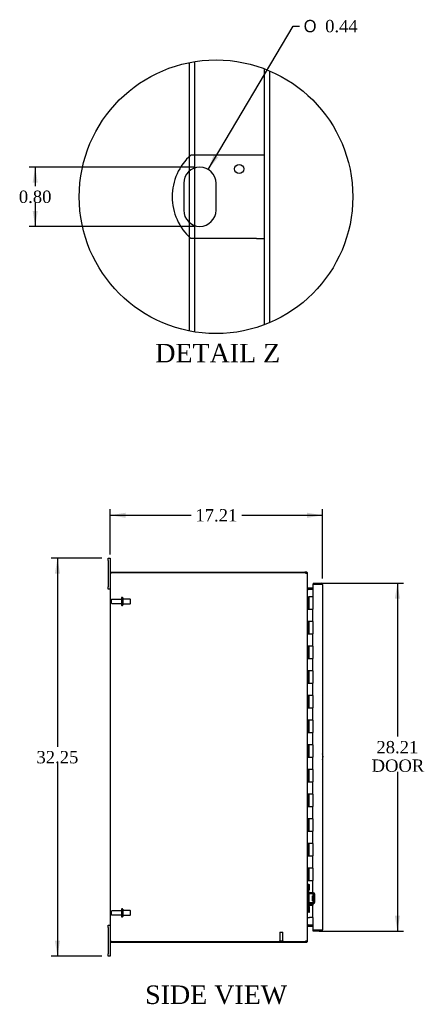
# Model space of a CAD drawing. Header units: inches. Extents: x 6 to 237, y 0 to 158.
# Tile 2 of 8: x 16 to 48, y 63 to 142. Entities that reach past the tile are written whole.
import ezdxf
from ezdxf.enums import TextEntityAlignment as Align

# ---------------------------------------------------------------- set-up
doc = ezdxf.new("R2010")
doc.units = ezdxf.units.IN
doc.header["$MEASUREMENT"] = 0
doc.layers.get('0').update_dxf_attribs({"linetype": 'CONTINUOUS'})
for name, color, linetype in [('COM40153-1', 7, 'CONTINUOUS'), ('COM42780', 7, 'CONTINUOUS'), ('COM48464', 7, 'CONTINUOUS'), ('COM48510', 7, 'CONTINUOUS'), ('COM71780-17', 7, 'CONTINUOUS'), ('DEFAULT', 7, 'CONTINUOUS'), ('FET07710', 7, 'CONTINUOUS'), ('HNG10620-26B', 7, 'CONTINUOUS'), ('HNG10620-26C', 7, 'CONTINUOUS'), ('STD21878', 7, 'CONTINUOUS'), ('STD26094', 7, 'CONTINUOUS')]:
    doc.layers.add(name, color=color, linetype=linetype)
doc.styles.add('SEACAD_SOLID_EDGE_ANSI1_SY', font='txt')
doc.styles.add('SEACAD_TIMES_NEW_ROMAN', font='times.ttf')

# ---------------------------------------------------------------- blocks, each defined once
blk = doc.blocks.new('GDIMGGROUP5')
at = {"layer": 'DEFAULT', "linetype": 'Continuous'}
for points in [[(24.677, 102.5), (23.427, 102.292), (24.677, 102.084)], [(39.387, 102.5), (39.387, 102.084), (40.637, 102.292)]]:
    blk.add_hatch(color=136, dxfattribs=at).paths.add_polyline_path(points)
at = {"layer": 'DEFAULT', "color": 136, "linetype": 'Continuous'}
for p, q in [((23.427, 99.125), (23.427, 102.792)), ((23.427, 102.292), (29.976, 102.292)), ((34.088, 102.292), (40.637, 102.292)), ((40.637, 97.182), (40.637, 102.792))]:
    blk.add_line(p, q, dxfattribs=at)
at = {"layer": 'DEFAULT', "color": 136, "linetype": 'Continuous', "style": 'SEACAD_TIMES_NEW_ROMAN'}
blk.add_text('17.21', height=1, dxfattribs=at).set_placement((30.326, 102.792), align=Align.TOP_LEFT)
blk = doc.blocks.new('GDIMGGROUP6')
at = {"layer": 'DEFAULT', "linetype": 'Continuous'}
for points in [[(18.935, 97.562), (19.352, 97.562), (19.143, 98.812)], [(18.935, 67.812), (19.143, 66.562), (19.352, 67.812)]]:
    blk.add_hatch(color=136, dxfattribs=at).paths.add_polyline_path(points)
at = {"layer": 'DEFAULT', "color": 136, "linetype": 'Continuous'}
for p, q in [((22.74, 98.812), (18.643, 98.812)), ((19.143, 98.812), (19.143, 83.537)), ((19.143, 82.187), (19.143, 66.562)), ((22.74, 66.562), (18.643, 66.562))]:
    blk.add_line(p, q, dxfattribs=at)
at = {"layer": 'DEFAULT', "color": 136, "linetype": 'Continuous', "style": 'SEACAD_TIMES_NEW_ROMAN'}
blk.add_text('32.25', height=1, dxfattribs=at).set_placement((17.437, 83.187), align=Align.TOP_LEFT)
blk = doc.blocks.new('GDIMGGROUP21')
at = {"layer": 'DEFAULT', "linetype": 'Continuous'}
for points in [[(46.916, 95.54), (46.708, 96.79), (46.5, 95.54)], [(46.916, 69.835), (46.5, 69.835), (46.708, 68.585)]]:
    blk.add_hatch(color=136, dxfattribs=at).paths.add_polyline_path(points)
at = {"layer": 'DEFAULT', "color": 136, "linetype": 'Continuous'}
for p, q in [((40.37, 96.79), (47.208, 96.79)), ((46.708, 96.79), (46.708, 84.35)), ((46.708, 81.5), (46.708, 68.585)), ((40.37, 68.585), (47.208, 68.585))]:
    blk.add_line(p, q, dxfattribs=at)
at = {"layer": 'DEFAULT', "color": 136, "linetype": 'Continuous', "style": 'SEACAD_TIMES_NEW_ROMAN'}
for s, p in [('28.21', (45.002, 84)), ('DOOR', (44.611, 82.5))]:
    blk.add_text(s, height=1, dxfattribs=at).set_placement(p, align=Align.TOP_LEFT)
blk = doc.blocks.new('GDIMGGROUP27')
at = {"layer": 'DEFAULT', "linetype": 'Continuous'}
blk.add_hatch(color=136, dxfattribs=at).paths.add_polyline_path([(31.816, 131.508), (31.357, 130.327), (32.174, 131.295)])
at = {"layer": 'DEFAULT', "color": 136, "linetype": 'Continuous'}
for p, q in [((31.357, 130.327), (38.257, 141.946)), ((38.257, 141.946), (38.757, 141.946))]:
    blk.add_line(p, q, dxfattribs=at)
for s, style, p in [('O', 'SEACAD_SOLID_EDGE_ANSI1_SY', (39.107, 142.446)), ('0.44', 'SEACAD_TIMES_NEW_ROMAN', (40.847, 142.446))]:
    blk.add_text(s, height=1, dxfattribs=dict(at, style=style)).set_placement(p, align=Align.TOP_LEFT)
blk = doc.blocks.new('GDIMGGROUP28')
at = {"layer": 'DEFAULT', "linetype": 'Continuous'}
for points in [[(17.129, 129.261), (17.545, 129.261), (17.337, 130.511)], [(17.129, 126.961), (17.337, 125.711), (17.545, 126.961)]]:
    blk.add_hatch(color=136, dxfattribs=at).paths.add_polyline_path(points)
at = {"layer": 'DEFAULT', "color": 136, "linetype": 'Continuous'}
for p, q in [((30.187, 130.511), (16.837, 130.511)), ((17.337, 130.511), (17.337, 128.961)), ((17.337, 127.611), (17.337, 125.711)), ((30.187, 125.711), (16.837, 125.711))]:
    blk.add_line(p, q, dxfattribs=at)
at = {"layer": 'DEFAULT', "color": 136, "linetype": 'Continuous', "style": 'SEACAD_TIMES_NEW_ROMAN'}
blk.add_text('0.80', height=1, dxfattribs=at).set_placement((16.01, 128.611), align=Align.TOP_LEFT)

msp = doc.modelspace()

# ---------------------------------------------------------------- linework, layer by layer
at = {"color": 7}
msp.add_circle((31.998, 128.111), 11.092, dxfattribs=at)
at = {"layer": 'COM40153-1', "color": 7}
for p, q in [((35.289, 131.486), (29.96, 131.486)), ((35.937, 131.486), (35.289, 131.486)), ((29.376, 129.2), (29.376, 127.022)), ((31.998, 127.022), (31.998, 129.2)), ((35.289, 124.736), (29.96, 124.736)), ((35.289, 124.736), (35.937, 124.736))]:
    msp.add_line(p, q, dxfattribs=at)
msp.add_circle((33.873, 130.364), 0.375, dxfattribs=at)
for centre, radius, start, end in [((32.937, 128.111), 4.5, 131.40962, 228.59038), ((30.687, 129.2), 1.311, 0, 180), ((30.687, 127.022), 1.311, 180, 0), ((39.927, 82.727), 0.75, 341.20309, 18.79691)]:
    msp.add_arc(centre, radius, start, end, dxfattribs=at)
at = {"layer": 'COM42780', "color": 7}
for p, q in [((39.427, 72.364), (39.469, 72.364)), ((39.469, 71.927), (39.427, 71.927)), ((39.52, 72.364), (39.469, 72.364)), ((39.52, 71.927), (39.469, 71.927)), ((39.52, 72.364), (39.587, 72.364)), ((39.52, 71.927), (39.52, 72.364)), ((39.52, 71.927), (39.587, 71.927)), ((39.522, 72.364), (39.522, 71.927)), ((39.522, 71.742), (39.522, 71.927)), ((39.587, 71.927), (39.587, 72.364)), ((39.857, 71.594), (39.568, 71.599)), ((39.859, 71.689), (39.569, 71.694)), ((39.809, 71.054), (39.809, 71.444)), ((39.904, 71.444), (39.809, 71.444)), ((39.999, 71.374), (39.809, 71.374)), ((39.999, 71.356), (39.809, 71.356)), ((39.809, 71.143), (39.999, 71.143)), ((39.999, 71.124), (39.809, 71.124)), ((39.809, 71.054), (39.904, 71.054)), ((39.913, 71.677), (39.859, 71.689)), ((39.904, 70.952), (39.904, 71.546)), ((39.999, 70.952), (39.999, 71.546)), ((39.427, 70.571), (39.469, 70.571)), ((39.469, 70.571), (39.52, 70.571)), ((39.52, 70.571), (39.587, 70.571)), ((39.52, 70.134), (39.52, 70.571)), ((39.521, 70.439), (39.522, 70.439)), ((39.521, 70.33), (39.521, 70.439)), ((39.521, 70.409), (39.522, 70.409)), ((39.521, 70.33), (39.522, 70.33)), ((39.521, 70.299), (39.521, 70.33)), ((39.521, 70.324), (39.522, 70.324)), ((39.521, 70.299), (39.522, 70.299)), ((39.521, 70.266), (39.521, 70.299)), ((39.521, 70.266), (39.522, 70.266)), ((39.522, 70.571), (39.522, 70.756)), ((39.522, 70.571), (39.522, 70.134)), ((39.568, 70.899), (39.857, 70.904)), ((39.569, 70.804), (39.859, 70.809)), ((39.587, 70.134), (39.587, 70.571)), ((39.859, 70.809), (39.913, 70.821)), ((39.469, 70.134), (39.427, 70.134)), ((39.52, 70.134), (39.469, 70.134)), ((39.52, 70.134), (39.587, 70.134))]:
    msp.add_line(p, q, dxfattribs=at)
for centre, radius, start, end in [((39.57, 71.742), 0.143, 180, 206.90823), ((39.57, 71.742), 0.143, 206.90823, 269), ((39.57, 71.742), 0.048, 180, 269), ((39.856, 71.546), 0.048, 0, 89), ((39.856, 71.546), 0.143, 0, 66.66652), ((39.57, 70.756), 0.143, 153.09177, 180), ((39.57, 70.756), 0.143, 91, 153.09177), ((39.57, 70.756), 0.048, 91, 180), ((39.856, 70.952), 0.048, 271, 0), ((39.856, 70.952), 0.143, 293.33348, 0)]:
    msp.add_arc(centre, radius, start, end, dxfattribs=at)
at = {"layer": 'COM48464', "color": 7}
for p, q in [((29.859, 131.393), (29.859, 138.994)), ((30.291, 131.486), (30.291, 139.07)), ((35.937, 117.742), (35.937, 138.479)), ((36.369, 117.917), (36.369, 138.305)), ((29.859, 130.216), (29.859, 131.393)), ((30.291, 130.449), (30.291, 131.486)), ((29.859, 126.005), (29.859, 130.216)), ((30.291, 125.772), (30.291, 130.449)), ((29.859, 124.828), (29.859, 126.005)), ((30.291, 124.736), (30.291, 125.772)), ((29.859, 117.227), (29.859, 124.828)), ((30.291, 117.151), (30.291, 124.736)), ((23.427, 97.615), (23.535, 97.615)), ((23.427, 97.615), (23.427, 67.759)), ((39.201, 97.615), (23.535, 97.615)), ((39.427, 67.864), (39.427, 97.51)), ((39.453, 96.287), (39.463, 96.287)), ((39.842, 96.287), (39.463, 96.287)), ((39.463, 69.087), (39.453, 69.087)), ((39.463, 69.087), (39.842, 69.087)), ((23.535, 67.759), (23.427, 67.759)), ((23.535, 67.759), (39.201, 67.759))]:
    msp.add_line(p, q, dxfattribs=at)
for centre, radius, start, end in [((39.201, 97.365), 0.25, 61.84537, 90), ((39.38, 97.506), 0.0479, 4.85781, 50.20268), ((39.569, 96.37), 0.142, 183.34421, 215.31064), ((39.569, 69.005), 0.142, 144.68935, 176.6558), ((39.38, 67.868), 0.0479, 309.79734, 355.14219), ((39.201, 68.009), 0.25, 270, 298.15463), ((39.274, 68.003), 0.219, 281.9896, 308.4732)]:
    msp.add_arc(centre, radius, start, end, dxfattribs=at)
msp.add_open_spline([(39.41, 97.543), (39.409, 97.544), (39.407, 97.546), (39.403, 97.549), (39.399, 97.552), (39.395, 97.555), (39.39, 97.558), (39.385, 97.561), (39.379, 97.564), (39.372, 97.567), (39.361, 97.572), (39.35, 97.576), (39.339, 97.58), (39.329, 97.583), (39.323, 97.585), (39.319, 97.586)], degree=3, knots=[0, 0, 0, 0, 0.058508, 0.117588, 0.177234, 0.23744, 0.298196, 0.359495, 0.421327, 0.483683, 0.609872, 0.738031, 0.824554, 0.911887, 1, 1, 1, 1], dxfattribs=at)
at = {"layer": 'COM48510', "color": 7}
for p, q in [((23.499, 97.615), (23.499, 97.687)), ((23.499, 97.687), (39.201, 97.687)), ((39.319, 97.687), (39.201, 97.687)), ((39.319, 97.615), (39.201, 97.615)), ((39.319, 97.615), (39.319, 97.687)), ((39.355, 97.579), (39.35, 97.599)), ((39.355, 97.579), (39.427, 97.579)), ((39.427, 97.51), (39.427, 97.579)), ((39.453, 96.386), (39.435, 96.323)), ((39.842, 96.384), (39.463, 96.384)), ((39.842, 96.312), (39.463, 96.312)), ((39.453, 68.989), (39.435, 69.051)), ((39.463, 69.062), (39.842, 69.062)), ((39.463, 68.99), (39.842, 68.99)), ((39.427, 67.795), (39.427, 67.864)), ((23.499, 67.759), (23.499, 67.687)), ((23.499, 67.687), (39.201, 67.687)), ((39.201, 67.759), (39.319, 67.759)), ((39.201, 67.687), (39.319, 67.687)), ((39.319, 67.759), (39.319, 67.687)), ((39.35, 67.776), (39.355, 67.795)), ((39.355, 67.795), (39.427, 67.795))]:
    msp.add_line(p, q, dxfattribs=at)
for centre, radius, start, end in [((39.319, 97.579), 0.108, 32.64308, 90.00001), ((39.319, 97.579), 0.036, 32.6431, 90), ((39.319, 97.579), 0.108, 0, 32.64312), ((39.463, 96.42), 0.036, 180, 253.77952), ((39.463, 96.42), 0.108, 253.77952, 270), ((39.463, 96.42), 0.036, 253.77952, 270), ((39.463, 68.954), 0.036, 106.22048, 180), ((39.463, 68.954), 0.108, 90, 106.22048), ((39.463, 68.954), 0.036, 90, 106.22048), ((39.319, 67.795), 0.036, 270, 327.3569), ((39.319, 67.795), 0.108, 270, 327.3569), ((39.319, 67.795), 0.108, 327.3569, 0)]:
    msp.add_arc(centre, radius, start, end, dxfattribs=at)
at = {"layer": 'COM71780-17', "color": 7}
for p, q in [((40.529, 96.718), (39.842, 96.718)), ((39.842, 96.718), (39.842, 95.687)), ((39.87, 96.79), (39.87, 96.718)), ((39.87, 96.79), (40.529, 96.79)), ((39.87, 96.718), (40.529, 96.718)), ((40.631, 96.718), (40.529, 96.718)), ((40.529, 96.718), (40.631, 96.718)), ((40.637, 96.682), (40.637, 68.693)), ((39.842, 69.687), (39.842, 68.657)), ((39.842, 68.657), (40.529, 68.657)), ((39.87, 68.585), (39.87, 68.657)), ((40.529, 68.657), (39.87, 68.657)), ((40.529, 68.657), (40.631, 68.657)), ((40.631, 68.657), (40.529, 68.657)), ((40.529, 68.585), (39.87, 68.585))]:
    msp.add_line(p, q, dxfattribs=at)
for centre, start, end in [((40.529, 96.682), 19.47122, 90), ((40.529, 96.682), 0, 19.47122), ((40.529, 68.693), 270, 340.52878), ((40.529, 68.693), 340.52878, 0)]:
    msp.add_arc(centre, 0.108, start, end, dxfattribs=at)
for centre, start_param, end_param in [((40.529, 96.682), 3.141593, 3.48143), ((40.529, 68.693), 2.801756, 3.141593)]:
    msp.add_ellipse(centre, major_axis=(-0.108, 0), ratio=0.997813, start_param=start_param, end_param=end_param, dxfattribs=at)
at = {"layer": 'FET07710', "color": 7}
for p, q in [((23.24, 98.625), (23.24, 98.812)), ((23.24, 98.812), (23.427, 98.812)), ((23.24, 98.625), (23.24, 96.5)), ((23.427, 98.812), (23.427, 98.625)), ((23.427, 98.625), (23.427, 97.615)), ((23.24, 96.312), (23.24, 96.5)), ((23.427, 96.312), (23.24, 96.312)), ((23.24, 68.875), (23.24, 69.062)), ((23.24, 69.062), (23.427, 69.062)), ((23.24, 68.875), (23.24, 66.75)), ((23.427, 67.759), (23.427, 66.75)), ((23.24, 66.562), (23.24, 66.75)), ((23.427, 66.562), (23.24, 66.562)), ((23.427, 66.75), (23.427, 66.562))]:
    msp.add_line(p, q, dxfattribs=at)
at = {"layer": 'HNG10620-26B', "color": 7}
for p, q in [((39.427, 95.687), (39.453, 95.687)), ((39.453, 95.687), (39.471, 95.687)), ((39.471, 95.687), (39.514, 95.687)), ((39.471, 95.687), (39.471, 94.687)), ((39.514, 95.687), (39.514, 94.687)), ((39.471, 94.687), (39.58, 94.687)), ((39.58, 94.687), (39.842, 94.687)), ((39.842, 93.687), (39.842, 94.687)), ((39.58, 93.687), (39.471, 93.687)), ((39.471, 93.687), (39.471, 92.687)), ((39.514, 93.687), (39.514, 92.687)), ((39.842, 93.687), (39.58, 93.687)), ((39.471, 92.687), (39.58, 92.687)), ((39.58, 92.687), (39.842, 92.687)), ((39.842, 91.687), (39.842, 92.687)), ((39.58, 91.687), (39.471, 91.687)), ((39.471, 91.687), (39.471, 90.687)), ((39.514, 91.687), (39.514, 90.687)), ((39.842, 91.687), (39.58, 91.687)), ((39.471, 90.687), (39.58, 90.687)), ((39.58, 90.687), (39.842, 90.687)), ((39.842, 89.687), (39.842, 90.687)), ((39.58, 89.687), (39.471, 89.687)), ((39.471, 89.687), (39.471, 88.687)), ((39.514, 89.687), (39.514, 88.687)), ((39.842, 89.687), (39.58, 89.687)), ((39.471, 88.687), (39.58, 88.687)), ((39.58, 88.687), (39.842, 88.687)), ((39.842, 87.687), (39.842, 88.687)), ((39.58, 87.687), (39.471, 87.687)), ((39.471, 87.687), (39.471, 86.687)), ((39.514, 87.687), (39.514, 86.687)), ((39.842, 87.687), (39.58, 87.687)), ((39.471, 86.687), (39.58, 86.687)), ((39.58, 86.687), (39.842, 86.687)), ((39.842, 85.687), (39.842, 86.687)), ((39.58, 85.687), (39.471, 85.687)), ((39.471, 85.687), (39.471, 84.687)), ((39.514, 85.687), (39.514, 84.687)), ((39.842, 85.687), (39.58, 85.687)), ((39.471, 84.687), (39.58, 84.687)), ((39.58, 84.687), (39.842, 84.687)), ((39.842, 83.687), (39.842, 84.687)), ((39.58, 83.687), (39.471, 83.687)), ((39.471, 83.687), (39.471, 82.687)), ((39.514, 83.687), (39.514, 82.687)), ((39.842, 83.687), (39.58, 83.687)), ((39.471, 82.687), (39.58, 82.687)), ((39.58, 82.687), (39.842, 82.687)), ((39.842, 81.687), (39.842, 82.687)), ((39.58, 81.687), (39.471, 81.687)), ((39.471, 81.687), (39.471, 80.687)), ((39.514, 81.687), (39.514, 80.687)), ((39.842, 81.687), (39.58, 81.687)), ((39.471, 80.687), (39.58, 80.687)), ((39.58, 80.687), (39.842, 80.687)), ((39.842, 79.687), (39.842, 80.687)), ((39.58, 79.687), (39.471, 79.687)), ((39.471, 79.687), (39.471, 78.687)), ((39.514, 79.687), (39.514, 78.687)), ((39.842, 79.687), (39.58, 79.687)), ((39.471, 78.687), (39.58, 78.687)), ((39.58, 78.687), (39.842, 78.687)), ((39.842, 77.687), (39.842, 78.687)), ((39.58, 77.687), (39.471, 77.687)), ((39.471, 77.687), (39.471, 76.687)), ((39.514, 77.687), (39.514, 76.687)), ((39.842, 77.687), (39.58, 77.687)), ((39.471, 76.687), (39.58, 76.687)), ((39.58, 76.687), (39.842, 76.687)), ((39.842, 75.687), (39.842, 76.687)), ((39.58, 75.687), (39.471, 75.687)), ((39.471, 75.687), (39.471, 74.687)), ((39.514, 75.687), (39.514, 74.687)), ((39.842, 75.687), (39.58, 75.687)), ((39.471, 74.687), (39.58, 74.687)), ((39.58, 74.687), (39.842, 74.687)), ((39.842, 73.687), (39.842, 74.687)), ((39.58, 73.687), (39.471, 73.687)), ((39.471, 73.687), (39.471, 72.687)), ((39.514, 73.687), (39.514, 72.687)), ((39.842, 73.687), (39.58, 73.687)), ((39.471, 72.687), (39.58, 72.687)), ((39.58, 72.687), (39.842, 72.687)), ((39.842, 71.687), (39.842, 72.687)), ((39.58, 71.687), (39.471, 71.687)), ((39.471, 71.687), (39.471, 70.687)), ((39.514, 71.687), (39.514, 70.687)), ((39.842, 71.687), (39.58, 71.687)), ((39.471, 70.687), (39.58, 70.687)), ((39.58, 70.687), (39.842, 70.687)), ((39.842, 69.687), (39.842, 70.687)), ((39.427, 69.687), (39.453, 69.687)), ((39.453, 69.687), (39.58, 69.687)), ((39.842, 69.687), (39.58, 69.687))]:
    msp.add_line(p, q, dxfattribs=at)
at = {"layer": 'HNG10620-26C', "color": 7}
for p, q in [((39.842, 95.687), (39.535, 95.687)), ((39.535, 95.687), (39.535, 94.687)), ((39.842, 95.687), (39.842, 94.687)), ((39.58, 94.687), (39.842, 94.687)), ((39.842, 93.687), (39.842, 94.687)), ((39.535, 93.687), (39.535, 92.687)), ((39.842, 93.687), (39.58, 93.687)), ((39.842, 93.687), (39.842, 92.687)), ((39.58, 92.687), (39.842, 92.687)), ((39.842, 91.687), (39.842, 92.687)), ((39.535, 91.687), (39.535, 90.687)), ((39.842, 91.687), (39.58, 91.687)), ((39.842, 91.687), (39.842, 90.687)), ((39.58, 90.687), (39.842, 90.687)), ((39.842, 89.687), (39.842, 90.687)), ((39.535, 89.687), (39.535, 88.687)), ((39.842, 89.687), (39.58, 89.687)), ((39.842, 89.687), (39.842, 88.687)), ((39.58, 88.687), (39.842, 88.687)), ((39.842, 87.687), (39.842, 88.687)), ((39.535, 87.687), (39.535, 86.687)), ((39.842, 87.687), (39.58, 87.687)), ((39.842, 87.687), (39.842, 86.687)), ((39.58, 86.687), (39.842, 86.687)), ((39.842, 85.687), (39.842, 86.687)), ((39.535, 85.687), (39.535, 84.687)), ((39.842, 85.687), (39.58, 85.687)), ((39.842, 85.687), (39.842, 84.687)), ((39.58, 84.687), (39.842, 84.687)), ((39.842, 83.687), (39.842, 84.687)), ((39.535, 83.687), (39.535, 82.687)), ((39.842, 83.687), (39.58, 83.687)), ((39.842, 83.687), (39.842, 82.687)), ((39.58, 82.687), (39.842, 82.687)), ((39.842, 81.687), (39.842, 82.687)), ((39.535, 81.687), (39.535, 80.687)), ((39.842, 81.687), (39.58, 81.687)), ((39.842, 81.687), (39.842, 80.687)), ((39.58, 80.687), (39.842, 80.687)), ((39.842, 79.687), (39.842, 80.687)), ((39.535, 79.687), (39.535, 78.687)), ((39.842, 79.687), (39.58, 79.687)), ((39.842, 79.687), (39.842, 78.687)), ((39.58, 78.687), (39.842, 78.687)), ((39.842, 77.687), (39.842, 78.687)), ((39.535, 77.687), (39.535, 76.687)), ((39.842, 77.687), (39.58, 77.687)), ((39.842, 77.687), (39.842, 76.687)), ((39.58, 76.687), (39.842, 76.687)), ((39.842, 75.687), (39.842, 76.687)), ((39.535, 75.687), (39.535, 74.687)), ((39.842, 75.687), (39.58, 75.687)), ((39.842, 75.687), (39.842, 74.687)), ((39.58, 74.687), (39.842, 74.687)), ((39.842, 73.687), (39.842, 74.687)), ((39.535, 73.687), (39.535, 72.687)), ((39.842, 73.687), (39.58, 73.687)), ((39.842, 73.687), (39.842, 72.687)), ((39.58, 72.687), (39.842, 72.687)), ((39.842, 71.687), (39.842, 72.687)), ((39.535, 71.687), (39.535, 70.687)), ((39.842, 71.687), (39.58, 71.687)), ((39.842, 71.687), (39.842, 70.687)), ((39.58, 70.687), (39.842, 70.687)), ((39.842, 69.687), (39.842, 70.687))]:
    msp.add_line(p, q, dxfattribs=at)
at = {"layer": 'STD21878', "color": 7}
for p, q in [((37.17, 68.509), (37.42, 68.509)), ((37.17, 68.509), (37.17, 67.79)), ((37.42, 67.79), (37.42, 68.509)), ((37.155, 67.79), (37.436, 67.79)), ((37.155, 67.79), (37.155, 67.759)), ((37.436, 67.759), (37.436, 67.79))]:
    msp.add_line(p, q, dxfattribs=at)
at = {"layer": 'STD26094', "color": 7}
for p, q in [((23.499, 95.417), (23.499, 95.207)), ((24.336, 95.477), (23.559, 95.477)), ((23.559, 95.147), (24.336, 95.147)), ((24.336, 95.607), (24.336, 95.017)), ((24.406, 95.637), (24.366, 95.637)), ((24.366, 94.987), (24.406, 94.987)), ((24.436, 95.607), (24.436, 95.017)), ((25.024, 95.5), (24.436, 95.5)), ((24.436, 95.125), (25.024, 95.125)), ((25.024, 95.5), (25.024, 95.125)), ((25.061, 95.462), (25.024, 95.5)), ((25.024, 95.125), (25.061, 95.162)), ((25.061, 95.162), (25.061, 95.462)), ((24.336, 70.357), (24.336, 69.767)), ((24.406, 70.387), (24.366, 70.387)), ((24.436, 70.357), (24.436, 69.767)), ((25.024, 70.25), (24.436, 70.25)), ((25.024, 70.25), (25.024, 69.875)), ((25.061, 70.212), (25.024, 70.25)), ((23.499, 70.167), (23.499, 69.957)), ((24.336, 70.227), (23.559, 70.227)), ((23.559, 69.897), (24.336, 69.897)), ((24.366, 69.737), (24.406, 69.737)), ((24.436, 69.875), (25.024, 69.875)), ((25.024, 69.875), (25.061, 69.912)), ((25.061, 69.912), (25.061, 70.212))]:
    msp.add_line(p, q, dxfattribs=at)
for centre, radius, start, end in [((23.559, 95.417), 0.06, 90, 180), ((23.559, 95.207), 0.06, 180, 270), ((24.366, 95.607), 0.03, 90, 180), ((24.366, 95.017), 0.03, 180, 270), ((24.406, 95.607), 0.03, 0, 90), ((24.406, 95.017), 0.03, 270, 0), ((24.366, 70.357), 0.03, 90, 180), ((24.406, 70.357), 0.03, 0, 90), ((23.559, 70.167), 0.06, 90, 180), ((23.559, 69.957), 0.06, 180, 270), ((24.366, 69.767), 0.03, 180, 270), ((24.406, 69.767), 0.03, 270, 0)]:
    msp.add_arc(centre, radius, start, end, dxfattribs=at)

# ---------------------------------------------------------------- block references
at = {"layer": 'DEFAULT', "color": 7}
for name in ['GDIMGGROUP27', 'GDIMGGROUP28', 'GDIMGGROUP5', 'GDIMGGROUP6', 'GDIMGGROUP21']:
    msp.add_blockref(name, (0, 0), dxfattribs=at)

# ---------------------------------------------------------------- texts
at = {"layer": 'DEFAULT', "color": 7, "style": 'SEACAD_TIMES_NEW_ROMAN'}
for s, p in [('DETAIL Z', (27.075, 116.189)), ('SIDE VIEW', (26.253, 64.182))]:
    msp.add_text(s, height=1.5, dxfattribs=at).set_placement(p, align=Align.TOP_LEFT)

doc.saveas('drawing.dxf')
